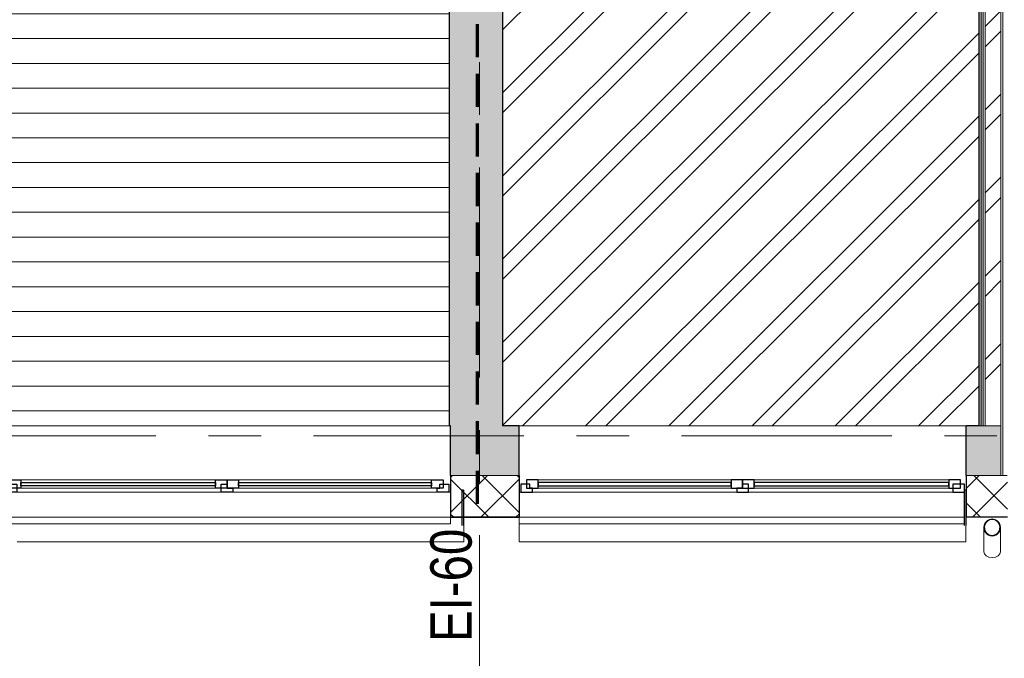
# Model space of a CAD drawing. Header units: millimetres. Extents: x -1660 to 55061, y -2461 to 22251.
# Tile 39 of 76: x 15222 to 21169, y 3154 to 7014. Entities that reach past the tile are written whole.
import ezdxf

# ---------------------------------------------------------------- set-up
doc = ezdxf.new("R2010")
doc.units = ezdxf.units.MM
doc.linetypes.add('EST_Dash_2_1_', pattern=[300, 200, -100])
doc.linetypes.add('Grid Line 1_2_', pattern=[2222.5, 1270, -317.5, 317.5, -317.5])
for name, color, linetype, lineweight, true_color in [('Color Fill-2', 9, 'Continuous', 9, 0x808080), ('Color Fill-3', 7, 'Continuous', 9, 0xc0c040), ('Cut Pattern-1', 7, 'Continuous', 25, 0x787878), ('Cut Pattern-2', 7, 'Continuous', 9, 0x787878), ('Cut Pattern-4', 9, 'Continuous', 9, 0x808080), ('SMA_Tuletõkkesektsioon', 1, 'EST_Dash_2_1_', 70, 0xff0000), ('Text Notes-1', 1, 'Continuous', 9, 0xff0000)]:
    doc.layers.add(name, color=color, linetype=linetype, lineweight=lineweight, true_color=true_color)
for name, color, linetype, lineweight in [('Common Edges', 7, 'Continuous', 9), ('Cut Pattern-3', 7, 'Continuous', 9), ('Generic Models', 7, 'Continuous', 9), ('Generic Models-1', 7, 'Continuous', 25), ('Grids-1', 7, 'Grid Line 1_2_', 9), ('Walls', 7, 'Continuous', 9), ('Walls-1', 7, 'Continuous', 25), ('Windows', 7, 'Continuous', 9), ('Windows-1', 7, 'Continuous', 25)]:
    doc.layers.add(name, color=color, linetype=linetype, lineweight=lineweight)
doc.styles.add('Swis721 Cn BT_I', font='swissci.ttf', dxfattribs={"height": 250})
pattern_1 = [(45, (0, 0), (0, 35.35534), [25, -25])]
pattern_2 = [(45, (0, 0), (-251.447, 251.447), []), (45, (0, 381), (-251.447, 251.447), [])]

# ---------------------------------------------------------------- blocks, each defined once
blk = doc.blocks.new('sma_W3 - -A-01 2700x1500mm-V7-2 Korruse põrandate plaan')
at = {"layer": 'Windows'}
for p, q in [((-1350, 125.5), (-1350, 165.2)), ((-1350, 165.2), (-1347.7, 165.2)), ((-1337.7, 165.2), (1350, 165.2)), ((1350, 165.2), (1350, 125.5)), ((-1347.7, -24.5), (-1350, -24.5)), ((-1270, -24.5), (-35, -24.5)), ((-1245, -49.5), (-70, -49.5)), ((35, -24.5), (1270, -24.5)), ((70, -49.5), (1235, -49.5)), ((1350, -24.5), (1340, -24.5)), ((-70, -99.5), (-1245, -99.5)), ((1235, -99.5), (70, -99.5))]:
    blk.add_line(p, q, dxfattribs=at)
at = {"layer": 'Windows-1'}
for p, q in [((-1270, -24.5), (-1340, -24.5)), ((-1340, -24.5), (-1340, -74.5)), ((-1245, -49.5), (-1315, -49.5)), ((-1315, -49.5), (-1315, -99.5)), ((-1270, -74.5), (-1270, -24.5)), ((-1245, -99.5), (-1245, -49.5)), ((0, -49.5), (-70, -49.5)), ((-70, -49.5), (-70, -99.5)), ((35, -24.5), (-35, -24.5)), ((-35, -24.5), (-35, -74.5)), ((0, -99.5), (0, -49.5)), ((70, -49.5), (0, -49.5)), ((0, -49.5), (0, -99.5)), ((0, -74.5), (0, -49.5)), ((0, -49.5), (35, -49.5)), ((35, -49.5), (35, -24.5)), ((70, -99.5), (70, -49.5)), ((1305, -49.5), (1235, -49.5)), ((1235, -49.5), (1235, -99.5)), ((1340, -24.5), (1270, -24.5)), ((1270, -24.5), (1270, -49.5)), ((1270, -49.5), (1285, -49.5)), ((1285, -49.5), (1285, -74.5)), ((1305, -99.5), (1305, -49.5)), ((1340, -74.5), (1340, -24.5)), ((-1340, -74.5), (-1270, -74.5)), ((-1315, -99.5), (-1245, -99.5)), ((-70, -64.5), (-1245, -64.5)), ((-1245, -64.5), (-1245, -84.5)), ((-1245, -84.5), (-70, -84.5)), ((-70, -84.5), (-70, -64.5)), ((-70, -99.5), (0, -99.5)), ((-35, -74.5), (0, -74.5)), ((0, -99.5), (70, -99.5)), ((1235, -64.5), (70, -64.5)), ((70, -64.5), (70, -84.5)), ((70, -84.5), (1235, -84.5)), ((1235, -84.5), (1235, -64.5)), ((1235, -99.5), (1305, -99.5)), ((1285, -74.5), (1340, -74.5))]:
    blk.add_line(p, q, dxfattribs=at)
blk = doc.blocks.new('sma_W3 - -A-01 2700x1500mm-1795257-2 Korruse põrandate plaan')
at = {"layer": 'Windows'}
for p, q in [((-70, 99.5), (-1245, 99.5)), ((1235, 99.5), (70, 99.5)), ((-1350, 24.5), (-1340, 24.5)), ((-1270, 24.5), (-35, 24.5)), ((-1245, 49.5), (-70, 49.5)), ((35, 24.5), (1270, 24.5)), ((70, 49.5), (1235, 49.5)), ((1340, 24.5), (1350, 24.5)), ((-1350, -165.2), (-1350, -125.5)), ((1350, -165.2), (-1350, -165.2)), ((1350, -125.5), (1350, -165.2))]:
    blk.add_line(p, q, dxfattribs=at)
at = {"layer": 'Windows-1'}
for p, q in [((-1340, 24.5), (-1340, 74.5)), ((-1340, 74.5), (-1270, 74.5)), ((-1315, 49.5), (-1315, 99.5)), ((-1315, 99.5), (-1245, 99.5)), ((-1270, 74.5), (-1270, 24.5)), ((-1245, 99.5), (-1245, 49.5)), ((-1245, 64.5), (-1245, 84.5)), ((-1245, 84.5), (-70, 84.5)), ((-70, 64.5), (-1245, 64.5)), ((-70, 49.5), (-70, 99.5)), ((-70, 99.5), (0, 99.5)), ((-70, 84.5), (-70, 64.5)), ((-35, 24.5), (-35, 74.5)), ((-35, 74.5), (0, 74.5)), ((0, 99.5), (0, 49.5)), ((0, 49.5), (0, 99.5)), ((0, 99.5), (70, 99.5)), ((0, 74.5), (0, 49.5)), ((70, 99.5), (70, 49.5)), ((70, 64.5), (70, 84.5)), ((70, 84.5), (1235, 84.5)), ((1235, 64.5), (70, 64.5)), ((1235, 49.5), (1235, 99.5)), ((1235, 99.5), (1305, 99.5)), ((1235, 84.5), (1235, 64.5)), ((1285, 49.5), (1285, 74.5)), ((1285, 74.5), (1340, 74.5)), ((1305, 99.5), (1305, 49.5)), ((1340, 74.5), (1340, 24.5)), ((-1270, 24.5), (-1340, 24.5)), ((-1245, 49.5), (-1315, 49.5)), ((0, 49.5), (-70, 49.5)), ((35, 24.5), (-35, 24.5)), ((70, 49.5), (0, 49.5)), ((0, 49.5), (35, 49.5)), ((35, 49.5), (35, 24.5)), ((1305, 49.5), (1235, 49.5)), ((1270, 49.5), (1285, 49.5)), ((1270, 24.5), (1270, 49.5)), ((1340, 24.5), (1270, 24.5))]:
    blk.add_line(p, q, dxfattribs=at)
blk = doc.blocks.new('Generic Models 2 - Generic Models 49-1027909-2 Korruse põrandate plaan')
at = {"layer": 'Generic Models'}
for p, q in [((21045.6, 3893), (21045.6, 3746.9)), ((21145.6, 3746.9), (21145.6, 3893))]:
    blk.add_line(p, q, dxfattribs=at)
for start_param, end_param in [(3.141593, 4.712389), (4.712389, 6.283185)]:
    blk.add_ellipse((21095.6, 3746.9), major_axis=(50, 0), ratio=0.707107, start_param=start_param, end_param=end_param, dxfattribs=at)
for points in [[(21054.1, 3917.2), (21056.2, 3920.7), (21058.7, 3924.1), (21061.6, 3926.9)], [(21129.5, 3926.9), (21132.4, 3924), (21134.9, 3920.7), (21137, 3917.2)], [(21045.6, 3893), (21045.6, 3891.9), (21045.6, 3890.8), (21045.7, 3889.7)], [(21059.7, 3861.1), (21058.1, 3862.9), (21056.7, 3864.8), (21055.4, 3866.7)], [(21135.7, 3866.7), (21134.5, 3864.8), (21133, 3862.8), (21131.4, 3861.1)], [(21145.4, 3889.7), (21145.5, 3890.8), (21145.6, 3891.9), (21145.6, 3893)], [(21068.8, 3853.1), (21066.8, 3854.5), (21064.9, 3856), (21063.1, 3857.6)], [(21080.1, 3847.5), (21077.6, 3848.4), (21075.1, 3849.5), (21072.8, 3850.7)], [(21079.5, 3845.6), (21080.5, 3845.3), (21081.6, 3844.9), (21082.6, 3844.7)], [(21095.6, 3845), (21091.6, 3845), (21087.6, 3845.5), (21083.8, 3846.4)], [(21107.3, 3846.4), (21103.5, 3845.5), (21099.5, 3845), (21095.6, 3845)], [(21108.5, 3844.7), (21109.5, 3845), (21110.6, 3845.3), (21111.6, 3845.6)], [(21118.3, 3850.7), (21116, 3849.5), (21113.6, 3848.3), (21111.1, 3847.4)], [(21128, 3857.6), (21126.2, 3856), (21124.3, 3854.5), (21122.3, 3853.2)]]:
    blk.add_open_spline(points, degree=3, dxfattribs=at)
for points, knots in [([(21046.9, 3881.5), (21047, 3881), (21047.4, 3879.5), (21047.9, 3877.9), (21048.2, 3876.9)], [0.57371452, 0.57371452, 0.57371452, 0.57371452, 0.58333333, 0.60421033, 0.60421033, 0.60421033, 0.60421033]), ([(21047.6, 3893.9), (21047.6, 3895.7), (21047.8, 3898.8), (21048.4, 3901.9), (21048.6, 3903.2)], [0.50639951, 0.50639951, 0.50639951, 0.50639951, 0.54166667, 0.5682163, 0.5682163, 0.5682163, 0.5682163]), ([(21048.8, 3882.1), (21048.4, 3883.6), (21048, 3886.2), (21047.7, 3888.7), (21047.7, 3889.7)], [0.4275066, 0.4275066, 0.4275066, 0.4275066, 0.45833333, 0.47805421, 0.47805421, 0.47805421, 0.47805421]), ([(21049.3, 3905.7), (21049.8, 3907.6), (21050.5, 3909.8), (21051.5, 3911.9), (21051.6, 3912.2)], [0.58513034, 0.58513034, 0.58513034, 0.58513034, 0.625, 0.63131442, 0.63131442, 0.63131442, 0.63131442]), ([(21052.9, 3871), (21052.3, 3872.2), (21051.3, 3874.3), (21050.4, 3876.6), (21050.1, 3877.6)], [0.34835666, 0.34835666, 0.34835666, 0.34835666, 0.375, 0.39606442, 0.39606442, 0.39606442, 0.39606442]), ([(21051.2, 3869.9), (21051.5, 3869.3), (21052.3, 3867.8), (21053.2, 3866.4), (21053.7, 3865.6)], [0.65263578, 0.65263578, 0.65263578, 0.65263578, 0.66666667, 0.68456201, 0.68456201, 0.68456201, 0.68456201]), ([(21137.4, 3865.6), (21137.9, 3866.4), (21138.8, 3867.8), (21139.6, 3869.3), (21139.9, 3869.9)], [0.31543799, 0.31543799, 0.31543799, 0.31543799, 0.33333333, 0.34736422, 0.34736422, 0.34736422, 0.34736422]), ([(21141, 3877.6), (21140.7, 3876.6), (21139.8, 3874.3), (21138.8, 3872.2), (21138.2, 3871)], [0.60393558, 0.60393558, 0.60393558, 0.60393558, 0.625, 0.65164334, 0.65164334, 0.65164334, 0.65164334]), ([(21139.5, 3912.2), (21139.7, 3911.9), (21140.6, 3909.8), (21141.3, 3907.6), (21141.8, 3905.7)], [0.36868558, 0.36868558, 0.36868558, 0.36868558, 0.375, 0.41486966, 0.41486966, 0.41486966, 0.41486966]), ([(21143.4, 3889.7), (21143.4, 3888.7), (21143.1, 3886.2), (21142.7, 3883.6), (21142.3, 3882.1)], [0.52194579, 0.52194579, 0.52194579, 0.52194579, 0.54166667, 0.5724934, 0.5724934, 0.5724934, 0.5724934]), ([(21142.5, 3903.2), (21142.7, 3901.9), (21143.3, 3898.8), (21143.5, 3895.7), (21143.5, 3893.9)], [0.4317837, 0.4317837, 0.4317837, 0.4317837, 0.45833333, 0.49360049, 0.49360049, 0.49360049, 0.49360049]), ([(21142.9, 3876.9), (21143.2, 3877.9), (21143.7, 3879.5), (21144.1, 3881), (21144.2, 3881.5)], [0.39578967, 0.39578967, 0.39578967, 0.39578967, 0.41666667, 0.42628548, 0.42628548, 0.42628548, 0.42628548]), ([(21058.3, 3859.7), (21058.9, 3859), (21060, 3857.7), (21061.2, 3856.6), (21061.8, 3856.1)], [0.7320207, 0.7320207, 0.7320207, 0.7320207, 0.75, 0.7639321, 0.7639321, 0.7639321, 0.7639321]), ([(21067.8, 3851.4), (21068.7, 3850.8), (21070, 3850), (21071.4, 3849.2), (21071.8, 3848.9)], [0.81240787, 0.81240787, 0.81240787, 0.81240787, 0.83333333, 0.84284565, 0.84284565, 0.84284565, 0.84284565]), ([(21119.2, 3848.9), (21119.7, 3849.2), (21121.1, 3850), (21122.4, 3850.8), (21123.3, 3851.4)], [0.15715435, 0.15715435, 0.15715435, 0.15715435, 0.16666667, 0.18759213, 0.18759213, 0.18759213, 0.18759213]), ([(21129.3, 3856.1), (21129.9, 3856.6), (21131.1, 3857.8), (21132.2, 3859), (21132.8, 3859.7)], [0.2360679, 0.2360679, 0.2360679, 0.2360679, 0.25, 0.2679793, 0.2679793, 0.2679793, 0.2679793])]:
    blk.add_open_spline(points, degree=3, knots=knots, dxfattribs=at)
at = {"layer": 'Generic Models-1'}
for radius, start, end in [(50, 90, 164.95639), (48, 90, 164.31378), (50, 15.04361, 90), (48, 15.68622, 90), (50, 164.95639, 270), (48, 164.31378, 270), (50, 270, 15.04361), (48, 270, 15.68622)]:
    blk.add_arc((21095.6, 3893), radius, start, end, dxfattribs=at)
blk = doc.blocks.new('Generic Models 20 - Generic Models 17-1545920-2 Korruse põrandate plaan')
at = {"layer": 'Generic Models'}
for p, q in [((17904, 4007.6), (17904, 3857.6)), ((18238.6, 3857.6), (18238.6, 3967.9)), ((20936.3, 3958), (20936.3, 3857.6)), ((17904, 3857.6), (15206.3, 3857.6)), ((20936.3, 3857.6), (18238.6, 3857.6))]:
    blk.add_line(p, q, dxfattribs=at)
at = {"layer": 'Generic Models-1'}
for p, q in [((17901.7, 4171.1), (17891.7, 4171.1)), ((17891.7, 4171.1), (17891.7, 3958)), ((17901.7, 4171.1), (17901.7, 3958)), ((20936.3, 4171.1), (20928.6, 4171.1)), ((20936.3, 4171.1), (20936.3, 3958)), ((20926.3, 4157.6), (20926.3, 3958))]:
    blk.add_line(p, q, dxfattribs=at)

msp = doc.modelspace()

# ---------------------------------------------------------------- hatches: boundary and pattern name
at = {"layer": 'Color Fill-2'}
h = msp.add_hatch(dxfattribs=at)
h.set_pattern_fill('FP_41', color=256, style=0, pattern_type=2)
h.set_pattern_definition([(0, (0, 0), (0, 150), [])])
h.paths.add_polyline_path([(12150.5, 4216), (12180.5, 4216), (12180.5, 4349.6), (12507.5, 4349.6), (12507.5, 4258.6), (14507.5, 4258.6), (14507.5, 4349.6), (14843.5, 4349.6), (14843.5, 4258.6), (14849.5, 4258.6), (14849.5, 4558.6), (17818.7, 4558.6), (17818.7, 7796.2), (17786.7, 7796.2), (17786.7, 9096.2), (17861.7, 9096.2), (17861.7, 9727.1), (16387.1, 9727.1), (16387.1, 10557.1), (16377.1, 10557.1), (16377.1, 10519.1), (16362.1, 10519.1), (16362.1, 9369.1), (16312.1, 9369.1), (16312.1, 10519.1), (15197.1, 10519.1), (15197.1, 10557.1), (15187.1, 10557.1), (15187.1, 10499.1), (14803.3, 10499.1), (14803.3, 10336.1), (12750.5, 10336.1), (12750.5, 9919.1), (12150.5, 9919.1), (12150.5, 4226.7)], flags=0)
h.paths.add_polyline_path([(14852.5, 5957.1), (14852.5, 8885.1), (14952.5, 8885.1), (14952.5, 5957.1)], flags=0)
at = {"layer": 'Color Fill-3'}
h = msp.add_hatch(dxfattribs=at)
h.set_pattern_fill('FP_3', color=256, style=0, pattern_type=2)
h.set_pattern_definition(pattern_2)
h.paths.add_polyline_path([(20964.1, 4558.6), (21016.5, 4558.6), (21016.5, 9118.1), (21004, 9118.1), (21004, 8268.1), (20954, 8268.1), (20954, 9118.1), (20139, 9118.1), (20139, 9202.6), (20129, 9202.6), (20129, 9118.1), (19077.1, 9118.1), (19077.1, 8587.1), (18231.7, 8587.1), (18231.7, 7796.2), (18138.7, 7796.2), (18138.7, 4558.6), (20938.6, 4558.6)], flags=0)
h.paths.add_polyline_path([(21019, 9118.1), (21029, 9118.1), (21029, 9202.6), (21019, 9202.6), (21019, 9120.6)], flags=0)
at = {"layer": 'Cut Pattern-1'}
msp.add_hatch(color=256, dxfattribs=at).paths.add_polyline_path([(17879, 4558.6), (18138.7, 4558.6), (18138.7, 7796.2), (17818.7, 7796.2), (17818.7, 4558.6), (17824, 4558.6)], flags=0)
h = msp.add_hatch(color=256, dxfattribs=at)
h.paths.add_polyline_path([(21053.5, 4258.6), (21148.5, 4258.6), (21148.5, 4558.6), (20938.6, 4558.6), (20938.6, 4258.6)], flags=0)
h.paths.add_polyline_path([(18238.6, 4258.6), (18238.6, 4558.6), (17824, 4558.6), (17824, 4258.6), (17879, 4258.6)], flags=0)
h.paths.add_polyline_path([(14849.5, 4258.6), (15124, 4258.6), (15124, 4558.6), (14849.5, 4558.6), (14849.5, 4354.6)], flags=0)
at = {"layer": 'Cut Pattern-2'}
h = msp.add_hatch(dxfattribs=at)
h.set_pattern_fill('FP_3', color=256, style=0, pattern_type=2)
h.set_pattern_definition(pattern_2)
h.paths.add_polyline_path([(21148.5, 4558.6), (21148.5, 9155.1), (21053.5, 9155.1), (21053.5, 4558.6)], flags=0)
at = {"layer": 'Cut Pattern-3'}
h = msp.add_hatch(dxfattribs=at)
h.set_pattern_fill('FP_1', color=256, style=0, pattern_type=2)
h.set_pattern_definition(pattern_1)
h.paths.add_polyline_path([(21016.5, 4558.6), (21029, 4558.6), (21029, 9118.1), (21016.5, 9118.1), (21016.5, 4581.1)], flags=0)
h = msp.add_hatch(dxfattribs=at)
h.set_pattern_fill('FP_1', color=256, style=0, pattern_type=2)
h.set_pattern_definition(pattern_1)
h.paths.add_polyline_path([(21029, 4558.6), (21041.5, 4558.6), (21041.5, 9130.6), (21029, 9130.6), (21029, 4581.1)], flags=0)
at = {"layer": 'Cut Pattern-4'}
h = msp.add_hatch(dxfattribs=at)
h.set_pattern_fill('FP_2', color=256, style=0, pattern_type=2)
h.set_pattern_definition([(45, (0, 0), (-106.066, 106.066), []), (135, (0, 0), (-106.066, -106.066), [])])
h.paths.add_polyline_path([(21188.6, 4008.6), (21188.6, 4258.6), (20938.6, 4258.6), (20938.6, 4008.6), (21081.2, 4008.6)], flags=0)
h.paths.add_polyline_path([(17824, 4008.6), (18238.6, 4008.6), (18238.6, 4258.6), (17824, 4258.6), (17824, 4157.6)], flags=0)
h.paths.add_polyline_path([(14849.5, 4008.6), (15124, 4008.6), (15124, 4258.6), (14843.5, 4258.6), (14843.5, 4008.6)], flags=0)

# ---------------------------------------------------------------- linework, layer by layer
at = {"layer": 'Common Edges'}
for p, q in [((21029, 9118.1), (21029, 4558.6)), ((21041.5, 4558.6), (21041.5, 9143.1)), ((21053.5, 4558.6), (21053.5, 9155.1)), ((21148.5, 9155.1), (21148.5, 4258.6)), ((21160.5, 9143.1), (21160.5, 4258.6)), ((21016.5, 4558.6), (21148.5, 4558.6)), ((17824, 4258.6), (18238.6, 4258.6)), ((18238.6, 4258.6), (17824, 4258.6)), ((20938.6, 4258.6), (21148.5, 4258.6)), ((21148.5, 4258.6), (20938.6, 4258.6)), ((17824, 4008.6), (18238.6, 4008.6)), ((20938.6, 4008.6), (21188.6, 4008.6))]:
    msp.add_line(p, q, dxfattribs=at)
at = {"layer": 'Grids-1'}
for p, q in [((18000, 17234.2), (18000, 639.2)), ((1439.8, 4500), (35035.1, 4500))]:
    msp.add_line(p, q, dxfattribs=at)
at = {"layer": 'SMA_Tuletõkkesektsioon'}
msp.add_line((17987.1, 4087.6), (17987.1, 9227.6), dxfattribs=at)
at = {"layer": 'Walls'}
for p, q in [((15124, 4558.6), (17818.7, 4558.6)), ((18238.6, 4558.6), (20938.6, 4558.6)), ((21185.5, 4258.6), (21148.5, 4258.6)), ((17824, 4007.6), (15124, 4007.6)), ((20926.3, 4007.6), (18238.6, 4007.6)), ((20938.6, 4007.6), (20936.3, 4007.6))]:
    msp.add_line(p, q, dxfattribs=at)
at = {"layer": 'Walls-1'}
for p, q in [((21016.5, 4558.6), (21016.5, 9118.1)), ((17818.7, 4558.6), (17818.7, 7796.2)), ((18138.7, 7796.2), (18138.7, 4558.6)), ((17824, 4558.6), (17818.7, 4558.6)), ((17824, 4258.6), (17824, 4558.6)), ((18238.6, 4558.6), (18138.7, 4558.6)), ((18238.6, 4258.6), (18238.6, 4558.6)), ((21016.5, 4558.6), (20938.6, 4558.6)), ((20938.6, 4258.6), (20938.6, 4558.6)), ((17824, 4258.6), (17824, 4007.6)), ((18238.6, 4258.6), (18238.6, 4007.6)), ((20938.6, 4258.6), (20938.6, 4007.6)), ((17824, 4007.6), (18238.6, 4007.6)), ((21188.6, 4007.6), (20938.6, 4007.6))]:
    msp.add_line(p, q, dxfattribs=at)

# ---------------------------------------------------------------- block references
at = {"layer": 'Generic Models'}
for name, p in [('Generic Models 20 - Generic Models 17-1545920-2 Korruse põrandate plaan', (0, 0)), ('Generic Models 2 - Generic Models 49-1027909-2 Korruse põrandate plaan', (0, 52))]:
    msp.add_blockref(name, p, dxfattribs=at)
at = {"layer": 'Windows'}
msp.add_blockref('sma_W3 - -A-01 2700x1500mm-1795257-2 Korruse põrandate plaan', (16474, 4133.1), dxfattribs=at)
at = {"layer": 'Windows', "rotation": 180}
msp.add_blockref('sma_W3 - -A-01 2700x1500mm-V7-2 Korruse põrandate plaan', (19588.6, 4133.1), dxfattribs=at)

# ---------------------------------------------------------------- texts
at = {"layer": 'Text Notes-1', "insert": (17701.9, 3253.3), "char_height": 250, "width": 817.721, "attachment_point": 1, "rotation": 90, "style": 'Swis721 Cn BT_I'}
msp.add_mtext('EI-60', dxfattribs=at)

doc.saveas('drawing.dxf')
